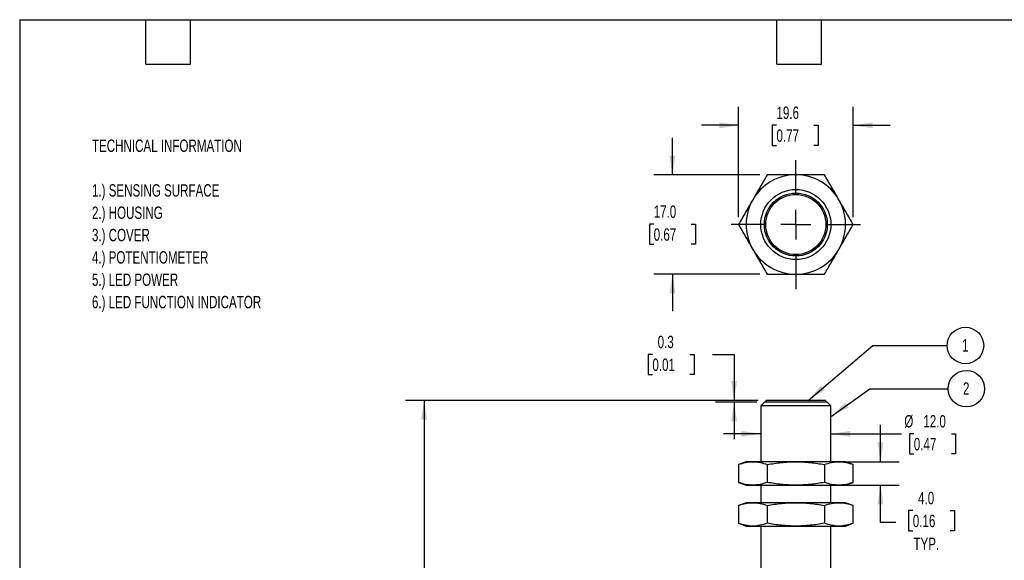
# Model space of a CAD drawing. Header units: millimetres. Extents: x 6 to 273, y 6 to 210.
# Tile 2 of 3: x 6 to 175, y 117 to 210. Entities that reach past the tile are written whole.
import ezdxf

# ---------------------------------------------------------------- set-up
doc = ezdxf.new("R2010")
doc.units = ezdxf.units.MM
doc.linetypes.add('CENTERX2', pattern=[20.32, 12.7, -2.54, 2.54, -2.54])
doc.layers.add('CENTER', color=40, linetype='CENTERX2')
doc.layers.add('DIMENSIONS', color=140, linetype='Continuous', lineweight=25)
doc.layers.add('TEXT', color=140, linetype='Continuous', lineweight=25)
doc.styles.add('SLDTEXTSTYLE0', font='TXT', dxfattribs={"width": 0.7})
doc.dimstyles.new('SLDDIMSTYLE0', dxfattribs={"dimtxt": 2.158008, "dimasz": 3.302, "dimexe": 0, "dimexo": 0.0625, "dimgap": 0.539502, "dimtad": 0, "dimtih": 1, "dimtoh": 1, "dimrnd": 1e-09, "dimzin": 4, "dimdsep": 46, "dimtxsty": 'SLDTEXTSTYLE0', "dimsah": 1, "dimcen": 0.09, "dimadec": 0, "dimazin": 1, "dimtfac": 1, "dimtmove": 0, "dimatfit": 0, "dimfxl": 0, "dimfrac": 2, "dimtolj": 1, "dimtzin": 12, "dimarcsym": 0})
doc.dimstyles.new('SLDDIMSTYLE1', dxfattribs={"dimtxt": 2.158008, "dimasz": 3.302, "dimexe": 0, "dimexo": 0.0625, "dimgap": 0.539502, "dimtad": 0, "dimtih": 1, "dimtoh": 1, "dimrnd": 1e-09, "dimzin": 12, "dimdsep": 46, "dimtxsty": 'SLDTEXTSTYLE0', "dimsah": 1, "dimcen": 0.09, "dimadec": 0, "dimazin": 3, "dimtfac": 1, "dimtmove": 0, "dimatfit": 0, "dimfxl": 0, "dimfrac": 2, "dimtolj": 1, "dimtzin": 12, "dimarcsym": 0})
doc.dimstyles.new('SLDDIMSTYLE3', dxfattribs={"dimtxt": 2.158008, "dimasz": 3.302, "dimexe": 0, "dimexo": 0.0625, "dimgap": 0.539502, "dimtad": 0, "dimtih": 1, "dimtoh": 1, "dimrnd": 1e-09, "dimzin": 4, "dimdsep": 46, "dimtxsty": 'SLDTEXTSTYLE0', "dimsah": 1, "dimcen": 0.09, "dimadec": 0, "dimazin": 1, "dimtfac": 1, "dimtofl": 0, "dimtmove": 0, "dimatfit": 3, "dimfxl": 0, "dimfrac": 2, "dimtolj": 1, "dimtzin": 12, "dimarcsym": 0})
doc.dimstyles.new('SLDDIMSTYLE4', dxfattribs={"dimtxt": 2.158008, "dimasz": 3.302, "dimexe": 0, "dimexo": 0.0625, "dimgap": 0.539502, "dimtad": 0, "dimtih": 1, "dimtoh": 1, "dimrnd": 1e-09, "dimdsep": 46, "dimtxsty": 'SLDTEXTSTYLE0', "dimsah": 1, "dimcen": 0.09, "dimadec": 0, "dimazin": 2, "dimtfac": 1, "dimtmove": 0, "dimatfit": 0, "dimfxl": 0, "dimfrac": 2, "dimtolj": 1, "dimtzin": 12, "dimarcsym": 0})

# ---------------------------------------------------------------- blocks, each defined once
blk = doc.blocks.new('SW_NOTE_0')
at = {"layer": 'TEXT', "color": 0, "attachment_point": 1, "style": 'SLDTEXTSTYLE0'}
for s, insert, char_height in [('TECHNICAL INFORMATION', (0, 2.73), 2.1167), ('1.) SENSING SURFACE', (0, -4.92), 2.1167), ('2.) HOUSING', (0, -8.74), 2.1167), ('3.) COVER', (0, -12.56), 2.117), ('4.) POTENTIOMETER', (0, -16.38), 2.1167), ('5.) LED POWER', (0, -20.2), 2.1167), ('6.) LED FUNCTION INDICATOR', (0, -24.03), 2.1167)]:
    blk.add_mtext(s, dxfattribs=dict(at, insert=insert, char_height=char_height))
blk = doc.blocks.new('SW_NOTE_0_1')
at = {"layer": 'TEXT', "color": 0}
blk.add_circle((0.9, 1.64), 3.12, dxfattribs=at)
at = {"layer": 'TEXT', "color": 0, "insert": (0.86, 2.73), "char_height": 2.12, "attachment_point": 2, "style": 'SLDTEXTSTYLE0'}
blk.add_mtext('2', dxfattribs=at)
blk = doc.blocks.new('_D')
at = {"layer": 'DIMENSIONS'}
for p, q in [((133.14, 138.67), (126.79, 138.67)), ((145.14, 138.67), (157.22, 138.67)), ((159.33, 138.67), (158.61, 138.67)), ((158.61, 138.67), (158.61, 135.24)), ((165.75, 138.67), (166.47, 138.67)), ((166.47, 138.67), (166.47, 135.24)), ((158.61, 135.24), (159.33, 135.24)), ((166.47, 135.24), (165.75, 135.24))]:
    blk.add_line(p, q, dxfattribs=at)
for points in [[(133.14, 138.67), (129.84, 139.18), (129.84, 138.16)], [(145.14, 138.67), (148.44, 138.16), (148.44, 139.18)]]:
    blk.add_solid(points, dxfattribs=at)
at = {"layer": 'DIMENSIONS', "char_height": 2.117, "attachment_point": 1, "style": 'SLDTEXTSTYLE0'}
for s, insert in [('%%c', (157.7, 141.88)), ('12.0', (160.96, 141.88)), ('0.47', (159.33, 137.97))]:
    blk.add_mtext(s, dxfattribs=dict(at, insert=insert))
blk = doc.blocks.new('_D_6')
at = {"layer": 'DIMENSIONS'}
for p, q in [((132.72, 144.39), (72.36, 144.39)), ((75.54, 144.39), (75.54, 112.49)), ((72.33, 108.57), (71.61, 108.57)), ((71.61, 108.57), (71.61, 105.14)), ((78.74, 108.57), (79.47, 108.57)), ((79.47, 108.57), (79.47, 105.14)), ((71.61, 105.14), (72.33, 105.14)), ((75.54, 69.39), (75.54, 104.66)), ((79.47, 105.14), (78.74, 105.14)), ((132.8, 69.39), (72.36, 69.39))]:
    blk.add_line(p, q, dxfattribs=at)
for points in [[(75.54, 144.39), (75.03, 141.09), (76.04, 141.09)], [(75.54, 69.39), (76.04, 72.69), (75.03, 72.69)]]:
    blk.add_solid(points, dxfattribs=at)
at = {"layer": 'DIMENSIONS', "char_height": 2.117, "attachment_point": 1, "style": 'SLDTEXTSTYLE0'}
for s, insert in [('75.0', (72.33, 111.79)), ('2.95', (72.33, 107.87))]:
    blk.add_mtext(s, dxfattribs=dict(at, insert=insert))
blk = doc.blocks.new('_D_7')
at = {"layer": 'DIMENSIONS'}
for p, q in [((114.6, 152.25), (113.88, 152.25)), ((113.88, 152.25), (113.88, 148.82)), ((121.01, 152.25), (121.74, 152.25)), ((121.74, 152.25), (121.74, 148.82)), ((124.9, 152.25), (128.57, 152.25)), ((128.57, 152.25), (128.57, 144.39)), ((113.88, 148.82), (114.6, 148.82)), ((121.74, 148.82), (121.01, 148.82)), ((132.72, 144.39), (125.4, 144.39)), ((132.49, 144.09), (125.4, 144.09)), ((128.57, 144.09), (128.57, 137.74))]:
    blk.add_line(p, q, dxfattribs=at)
for points in [[(128.57, 144.39), (129.08, 147.69), (128.07, 147.69)], [(128.57, 144.09), (128.07, 140.79), (129.08, 140.79)]]:
    blk.add_solid(points, dxfattribs=at)
at = {"layer": 'DIMENSIONS', "char_height": 2.117, "attachment_point": 1, "style": 'SLDTEXTSTYLE0'}
for s, insert in [('0.3', (115.5, 155.46)), ('0.01', (114.6, 151.55))]:
    blk.add_mtext(s, dxfattribs=dict(at, insert=insert))
blk = doc.blocks.new('_D_8')
at = {"layer": 'DIMENSIONS'}
for p, q in [((153.63, 133.89), (153.63, 140.24)), ((147.77, 133.89), (156.81, 133.89)), ((147.77, 129.89), (156.81, 129.89)), ((153.63, 123.51), (153.63, 129.89)), ((159.16, 125.53), (158.44, 125.53)), ((158.44, 125.53), (158.44, 122.1)), ((165.57, 125.53), (166.3, 125.53)), ((166.3, 125.53), (166.3, 122.1)), ((156.26, 123.51), (153.63, 123.51)), ((158.44, 122.1), (159.16, 122.1)), ((166.3, 122.1), (165.57, 122.1))]:
    blk.add_line(p, q, dxfattribs=at)
for points in [[(153.63, 133.89), (154.14, 137.19), (153.12, 137.19)], [(153.63, 129.89), (153.12, 126.59), (154.14, 126.59)]]:
    blk.add_solid(points, dxfattribs=at)
at = {"layer": 'DIMENSIONS', "char_height": 2.117, "attachment_point": 1, "style": 'SLDTEXTSTYLE0'}
for s, insert in [('4.0', (160.06, 128.74)), ('0.16', (159.16, 124.83)), ('TYP.', (159.27, 120.91))]:
    blk.add_mtext(s, dxfattribs=dict(at, insert=insert))
blk = doc.blocks.new('SW_NOTE_0_13')
at = {"layer": 'TEXT', "color": 0}
blk.add_circle((0.9, 1.64), 3.12, dxfattribs=at)
at = {"layer": 'TEXT', "color": 0, "insert": (0.86, 2.73), "char_height": 2.12, "attachment_point": 2, "style": 'SLDTEXTSTYLE0'}
blk.add_mtext('1', dxfattribs=at)
blk = doc.blocks.new('_D_9')
at = {"layer": 'DIMENSIONS'}
for p, q in [((129.33, 175.77), (129.33, 194.65)), ((148.96, 175.77), (148.96, 194.65)), ((129.33, 191.47), (122.98, 191.47)), ((135.83, 191.47), (135.11, 191.47)), ((135.11, 191.47), (135.11, 188.04)), ((142.24, 191.47), (142.97, 191.47)), ((142.97, 191.47), (142.97, 188.04)), ((148.96, 191.47), (155.31, 191.47)), ((135.11, 188.04), (135.83, 188.04)), ((142.97, 188.04), (142.24, 188.04))]:
    blk.add_line(p, q, dxfattribs=at)
for points in [[(129.33, 191.47), (126.03, 191.98), (126.03, 190.96)], [(148.96, 191.47), (152.26, 190.96), (152.26, 191.98)]]:
    blk.add_solid(points, dxfattribs=at)
at = {"layer": 'DIMENSIONS', "char_height": 2.117, "attachment_point": 1, "style": 'SLDTEXTSTYLE0'}
for s, insert in [('19.6', (135.83, 194.68)), ('0.77', (135.83, 190.77))]:
    blk.add_mtext(s, dxfattribs=dict(at, insert=insert))
blk = doc.blocks.new('_D_10')
at = {"layer": 'DIMENSIONS'}
for p, q in [((118.03, 183), (118.03, 189.35)), ((132.96, 183), (114.85, 183)), ((114.82, 174.54), (114.1, 174.54)), ((114.1, 174.54), (114.1, 171.11)), ((121.24, 174.54), (121.96, 174.54)), ((121.96, 174.54), (121.96, 171.11)), ((114.1, 171.11), (114.82, 171.11)), ((121.96, 171.11), (121.24, 171.11)), ((132.96, 166), (114.85, 166)), ((118.03, 166), (118.03, 159.65))]:
    blk.add_line(p, q, dxfattribs=at)
for points in [[(118.03, 183), (118.54, 186.3), (117.52, 186.3)], [(118.03, 166), (117.52, 162.69), (118.54, 162.69)]]:
    blk.add_solid(points, dxfattribs=at)
at = {"layer": 'DIMENSIONS', "char_height": 2.117, "attachment_point": 1, "style": 'SLDTEXTSTYLE0'}
for s, insert in [('17.0', (114.82, 177.76)), ('0.67', (114.82, 173.84))]:
    blk.add_mtext(s, dxfattribs=dict(at, insert=insert))
blk = doc.blocks.new('SW_CENTERMARKSYMBOL_1')
at = {"layer": 'CENTER', "color": 0}
for p, q in [((0, 5.08), (0, 11.04)), ((0, 0), (0, 2.54)), ((-5.08, 0), (-11.04, 0)), ((0, 0), (-2.54, 0)), ((0, 0), (0, -2.54)), ((0, 0), (2.54, 0)), ((5.08, 0), (11.04, 0)), ((0, -5.08), (0, -11.04))]:
    blk.add_line(p, q, dxfattribs=at)

msp = doc.modelspace()

# ---------------------------------------------------------------- linework, layer by layer
for p, q in [((133.756, 144.088), (133.142, 143.474)), ((133.142, 143.474), (133.142, 133.888)), ((145.142, 143.474), (133.142, 143.474)), ((144.529, 144.088), (133.756, 144.088)), ((133.992, 144.388), (133.992, 144.088)), ((144.292, 144.388), (133.992, 144.388)), ((144.292, 144.088), (144.292, 144.388)), ((145.142, 143.474), (144.529, 144.088)), ((145.142, 133.888), (145.142, 143.474)), ((130.642, 133.888), (129.327, 133.409)), ((129.327, 133.409), (129.327, 130.367)), ((131.781, 133.888), (130.642, 133.888)), ((139.142, 133.888), (131.781, 133.888)), ((134.235, 133.409), (134.235, 130.367)), ((146.503, 133.888), (139.142, 133.888)), ((144.049, 133.409), (144.049, 130.367)), ((147.642, 133.888), (146.503, 133.888)), ((148.957, 133.409), (147.642, 133.888)), ((148.957, 130.367), (148.957, 133.409)), ((129.327, 130.367), (130.642, 129.888)), ((130.642, 129.888), (131.781, 129.888)), ((131.781, 129.888), (139.142, 129.888)), ((133.142, 129.888), (133.142, 126.888)), ((139.142, 129.888), (146.503, 129.888)), ((145.142, 126.888), (145.142, 129.888)), ((146.503, 129.888), (147.642, 129.888)), ((147.642, 129.888), (148.957, 130.367)), ((130.642, 126.888), (129.327, 126.409)), ((129.327, 126.409), (129.327, 123.367)), ((131.781, 126.888), (130.642, 126.888)), ((139.142, 126.888), (131.781, 126.888)), ((134.235, 126.409), (134.235, 123.367)), ((146.503, 126.888), (139.142, 126.888)), ((144.049, 126.409), (144.049, 123.367)), ((147.642, 126.888), (146.503, 126.888)), ((148.957, 126.409), (147.642, 126.888)), ((148.957, 123.367), (148.957, 126.409)), ((129.327, 123.367), (130.642, 122.888)), ((147.642, 122.888), (148.957, 123.367)), ((130.642, 122.888), (131.781, 122.888)), ((131.781, 122.888), (139.142, 122.888)), ((133.142, 122.888), (133.142, 104.001)), ((139.142, 122.888), (146.503, 122.888)), ((145.142, 104.001), (145.142, 122.888)), ((146.503, 122.888), (147.642, 122.888))]:
    msp.add_line(p, q)
for radius in [6, 5.386, 5.15]:
    msp.add_circle((139.142, 174.495), radius)
for start, end in [(90, 150), (30, 90), (150, 210), (330, 30), (210, 270), (270, 330)]:
    msp.add_arc((139.142, 174.495), 8.5, start, end)
for points in [[(134.235, 182.995), (133.829, 182.293), (133.422, 181.588), (132.604, 180.172), (132.194, 179.46), (131.781, 178.745)], [(139.142, 182.995), (138.316, 182.995), (137.495, 182.995), (135.86, 182.995), (135.046, 182.995), (134.235, 182.995)], [(144.049, 182.995), (143.238, 182.995), (142.424, 182.995), (140.789, 182.995), (139.968, 182.995), (139.142, 182.995)], [(146.503, 178.745), (146.09, 179.46), (145.68, 180.172), (144.862, 181.588), (144.455, 182.293), (144.049, 182.995)], [(131.781, 178.745), (131.368, 178.03), (130.957, 177.319), (130.14, 175.903), (129.733, 175.198), (129.327, 174.495)], [(148.957, 174.495), (148.551, 175.198), (148.144, 175.903), (147.327, 177.319), (146.916, 178.03), (146.503, 178.745)], [(129.327, 174.495), (129.733, 173.793), (130.14, 173.088), (130.957, 171.672), (131.368, 170.96), (131.781, 170.245)], [(146.503, 170.245), (146.916, 170.96), (147.327, 171.672), (148.144, 173.088), (148.551, 173.793), (148.957, 174.495)], [(131.781, 170.245), (132.194, 169.53), (132.604, 168.819), (133.422, 167.403), (133.829, 166.698), (134.235, 165.995)], [(144.049, 165.995), (144.455, 166.698), (144.862, 167.403), (145.68, 168.819), (146.09, 169.53), (146.503, 170.245)], [(134.235, 165.995), (135.046, 165.995), (135.86, 165.995), (137.495, 165.995), (138.316, 165.995), (139.142, 165.995)], [(139.142, 165.995), (139.968, 165.995), (140.789, 165.995), (142.424, 165.995), (143.238, 165.995), (144.049, 165.995)], [(129.327, 133.409), (129.733, 133.557), (130.14, 133.678), (130.957, 133.843), (131.368, 133.888), (131.781, 133.888)], [(131.781, 133.888), (132.194, 133.888), (132.604, 133.843), (133.422, 133.678), (133.829, 133.557), (134.235, 133.409)], [(134.235, 133.409), (135.046, 133.557), (135.86, 133.678), (137.495, 133.843), (138.316, 133.888), (139.142, 133.888)], [(139.142, 133.888), (139.968, 133.888), (140.789, 133.843), (142.424, 133.678), (143.238, 133.557), (144.049, 133.409)], [(144.049, 133.409), (144.455, 133.557), (144.862, 133.678), (145.68, 133.843), (146.09, 133.888), (146.503, 133.888)], [(146.503, 133.888), (146.916, 133.888), (147.327, 133.843), (148.144, 133.678), (148.551, 133.557), (148.957, 133.409)], [(131.781, 129.888), (131.368, 129.888), (130.957, 129.932), (130.14, 130.098), (129.733, 130.219), (129.327, 130.367)], [(134.235, 130.367), (133.829, 130.219), (133.422, 130.098), (132.604, 129.932), (132.194, 129.888), (131.781, 129.888)], [(139.142, 129.888), (138.316, 129.888), (137.495, 129.932), (135.86, 130.098), (135.046, 130.219), (134.235, 130.367)], [(144.049, 130.367), (143.238, 130.219), (142.424, 130.098), (140.789, 129.932), (139.968, 129.888), (139.142, 129.888)], [(146.503, 129.888), (146.09, 129.888), (145.68, 129.932), (144.862, 130.098), (144.455, 130.219), (144.049, 130.367)], [(148.957, 130.367), (148.551, 130.219), (148.144, 130.098), (147.327, 129.932), (146.916, 129.888), (146.503, 129.888)], [(129.327, 126.409), (129.733, 126.557), (130.14, 126.678), (130.957, 126.843), (131.368, 126.888), (131.781, 126.888)], [(131.781, 126.888), (132.194, 126.888), (132.604, 126.843), (133.422, 126.678), (133.829, 126.557), (134.235, 126.409)], [(134.235, 126.409), (135.046, 126.557), (135.86, 126.678), (137.495, 126.843), (138.316, 126.888), (139.142, 126.888)], [(139.142, 126.888), (139.968, 126.888), (140.789, 126.843), (142.424, 126.678), (143.238, 126.557), (144.049, 126.409)], [(144.049, 126.409), (144.455, 126.557), (144.862, 126.678), (145.68, 126.843), (146.09, 126.888), (146.503, 126.888)], [(146.503, 126.888), (146.916, 126.888), (147.327, 126.843), (148.144, 126.678), (148.551, 126.557), (148.957, 126.409)], [(131.781, 122.888), (131.368, 122.888), (130.957, 122.932), (130.14, 123.098), (129.733, 123.219), (129.327, 123.367)], [(134.235, 123.367), (133.829, 123.219), (133.422, 123.098), (132.604, 122.932), (132.194, 122.888), (131.781, 122.888)], [(139.142, 122.888), (138.316, 122.888), (137.495, 122.932), (135.86, 123.098), (135.046, 123.219), (134.235, 123.367)], [(144.049, 123.367), (143.238, 123.219), (142.424, 123.098), (140.789, 122.932), (139.968, 122.888), (139.142, 122.888)], [(146.503, 122.888), (146.09, 122.888), (145.68, 122.932), (144.862, 123.098), (144.455, 123.219), (144.049, 123.367)], [(148.957, 123.367), (148.551, 123.219), (148.144, 123.098), (147.327, 122.932), (146.916, 122.888), (146.503, 122.888)]]:
    msp.add_open_spline(points, degree=3, knots=[0, 0, 0, 0, 0.5, 0.5, 1, 1, 1, 1])
at = {"layer": 'DIMENSIONS'}
for p, q in [((141.265, 144.388), (152.289, 153.808)), ((152.289, 153.808), (165.036, 153.79)), ((145.227, 141.678), (151.779, 146.36)), ((151.779, 146.36), (165.2, 146.384))]:
    msp.add_line(p, q, dxfattribs=at)
for points in [[(141.265, 144.388), (144.105, 146.147), (143.445, 146.919)], [(145.227, 141.678), (148.209, 143.184), (147.618, 144.011)]]:
    msp.add_solid(points, dxfattribs=at)
at = {"layer": 'TEXT'}
for p, q in [((6.35, 209.55), (273.05, 209.55)), ((6.35, 209.55), (6.35, 6.35)), ((27.94, 201.93), (27.94, 209.55)), ((35.56, 201.93), (35.56, 209.55)), ((135.89, 201.93), (135.89, 209.55)), ((143.51, 201.93), (143.51, 209.55)), ((27.94, 201.93), (35.56, 201.93)), ((135.89, 201.93), (143.51, 201.93))]:
    msp.add_line(p, q, dxfattribs=at)

# ---------------------------------------------------------------- block references
at = {"layer": 'CENTER'}
msp.add_blockref('SW_CENTERMARKSYMBOL_1', (139.142, 174.495), dxfattribs=at)
at = {"layer": 'TEXT'}
for name, p in [('SW_NOTE_0', (18.715, 186.312)), ('SW_NOTE_0_13', (167.262, 152.149)), ('SW_NOTE_0_1', (167.426, 144.754))]:
    msp.add_blockref(name, p, dxfattribs=at)

# ---------------------------------------------------------------- dimensions: what is measured, and where the dimension line sits
at = {"layer": 'DIMENSIONS'}
for base, p1, p2, angle, dimstyle, picture, middle in [((148.957, 191.471), (129.327, 174.495), (148.957, 174.495), 360, 'SLDDIMSTYLE1', '_D_9', (139.037, 191.471)), ((118.029, 165.995), (134.235, 182.995), (134.235, 165.995), 90, 'SLDDIMSTYLE0', '_D_10', (118.029, 174.543)), ((128.574, 144.088), (133.992, 144.388), (133.756, 144.088), 90, 'SLDDIMSTYLE4', '_D_7', (128.574, 152.25)), ((75.537, 69.388), (133.992, 144.388), (134.067, 69.388), 90, 'SLDDIMSTYLE3', '_D_6', (75.537, 108.574))]:
    dim = msp.add_linear_dim(base=base, p1=p1, p2=p2, angle=angle, dimstyle=dimstyle, dxfattribs=at)
    dim.commit()
    dim.dimension.update_dxf_attribs({"geometry": picture, "text_midpoint": middle, "dimtype": 160})
dim = msp.add_linear_dim(base=(145.142, 138.668), p1=(133.142, 143.474), p2=(145.142, 143.474), text='%%c<>', dimstyle='SLDDIMSTYLE0', dxfattribs=at)
dim.commit()
dim.dimension.update_dxf_attribs({"geometry": '_D', "text_midpoint": (162.539, 138.668), "dimtype": 160})
dim = msp.add_linear_dim(base=(153.632, 133.888), p1=(146.503, 129.888), p2=(146.503, 133.888), angle=90, text='<>\\PTYP.', dimstyle='SLDDIMSTYLE0', dxfattribs=at)
dim.commit()
dim.dimension.update_dxf_attribs({"geometry": '_D_8', "text_midpoint": (153.632, 123.509), "dimtype": 160})

doc.saveas('drawing.dxf')
